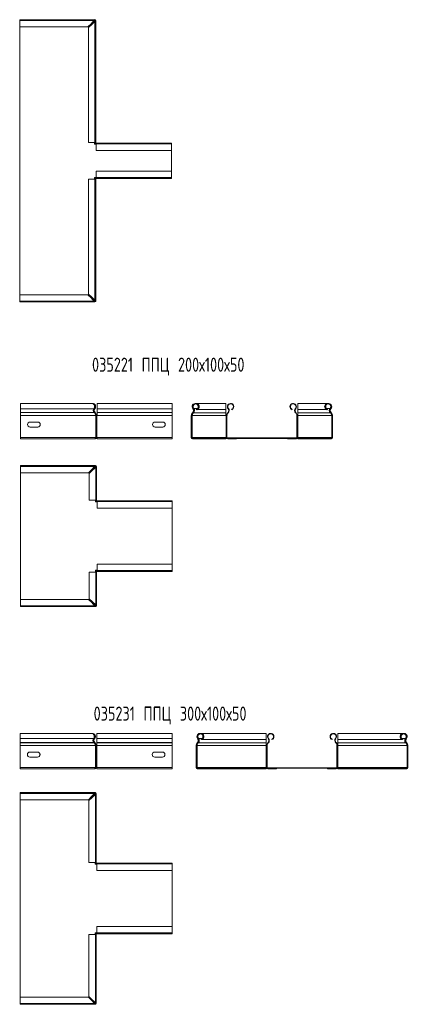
# Model space of a CAD drawing. Header units: millimetres. Extents: x -30 to 2745, y -5003 to 488.
# Tile 7 of 12: x 437 to 1008, y -2219 to -824. Entities that reach past the tile are written whole.
import ezdxf

# ---------------------------------------------------------------- set-up
doc = ezdxf.new("R2010")
doc.units = ezdxf.units.MM
doc.styles.add('SLDTEXTSTYLE0', font='TXT', dxfattribs={"width": 0.7, "bigfont": 'bigfont'})

msp = doc.modelspace()

# ---------------------------------------------------------------- linework, layer by layer
at = {"color": 7, "linetype": 'Continuous', "lineweight": 15}
for p, q in [((436.9, -825), (436.9, -823.9)), ((436.9, -823.9), (543, -823.9)), ((541.9, -825), (436.9, -825)), ((436.9, -834.1), (436.9, -825)), ((436.9, -834.1), (533.3, -834.1)), ((436.9, -834.1), (436.9, -837.9)), ((436.9, -834.1), (436.9, -1222.4)), ((533.3, -834.1), (537.9, -829.6)), ((538.8, -830.5), (534.2, -835)), ((534.2, -835), (534.2, -998)), ((537.9, -829.6), (541.9, -825)), ((537.9, -829.6), (541.9, -825.6)), ((542.8, -826.5), (538.8, -830.5)), ((543.3, -826.5), (538.8, -830.5)), ((541.9, -825), (543, -823.9)), ((541.9, -825.6), (543, -824.4)), ((541.9, -825.6), (541.9, -825)), ((543, -825.4), (542.1, -825.4)), ((543.9, -825.4), (542.8, -826.5)), ((543.3, -826.5), (542.8, -826.5)), ((543, -824.4), (543, -823.9)), ((543, -823.9), (543.2, -823.9)), ((543, -824.4), (543.2, -824.4)), ((543, -826.5), (543, -825.4)), ((543.2, -824.4), (543.2, -823.9)), ((544.5, -825.4), (543.3, -826.4)), ((543.3, -998), (543.3, -826.5)), ((543.9, -825.1), (544.5, -825.1)), ((543.9, -825.1), (543.9, -825.4)), ((543.9, -825.4), (544.5, -825.4)), ((544.5, -825.1), (544.5, -825.4)), ((544.5, -825.4), (544.5, -998)), ((436.9, -837.9), (436.9, -837.9)), ((534.2, -998), (543.3, -998)), ((543, -1000.4), (543, -998)), ((545.4, -1000.4), (543, -1000.4)), ((543.3, -998), (544.5, -998)), ((543.9, -998), (543.9, -998.3)), ((544.5, -998.3), (543.9, -998.3)), ((544.5, -998), (544.5, -998.3)), ((545, -998.9), (545, -999.4)), ((545, -998.9), (545.4, -998.9)), ((545, -999.4), (545.4, -999.4)), ((545.4, -998.9), (651.9, -998.9)), ((545.4, -998.9), (545.4, -1000)), ((651.9, -1000), (545.4, -1000)), ((545.4, -1000), (545.4, -1009.1)), ((651.9, -1000), (651.9, -998.9)), ((651.9, -1009.1), (651.9, -1000)), ((651.9, -1000.4), (651.9, -1000.4)), ((651.9, -1038.6), (651.9, -1000.4)), ((545.4, -1009.1), (651.9, -1009.1)), ((651.9, -1038.6), (545.4, -1038.6)), ((545.4, -1038.6), (545.4, -1047.7)), ((651.9, -1038.6), (651.9, -1034.9)), ((651.9, -1034.9), (651.9, -1034.9)), ((651.9, -1038.6), (651.9, -1047.7)), ((534.2, -1049.8), (534.2, -1212.7)), ((543.3, -1049.8), (534.2, -1049.8)), ((543, -1047.4), (545.4, -1047.4)), ((543, -1049.8), (543, -1047.4)), ((543.3, -1221.2), (543.3, -1049.8)), ((544.5, -1049.8), (543.3, -1049.8)), ((544.5, -1049.6), (543.9, -1049.6)), ((543.9, -1049.6), (543.9, -1049.8)), ((544.5, -1049.6), (544.5, -1049.8)), ((544.5, -1049.8), (544.5, -1222.4)), ((545.2, -1048.9), (545.2, -1048.3)), ((545.4, -1048.3), (545.2, -1048.3)), ((545.4, -1048.9), (545.2, -1048.9)), ((545.4, -1047.7), (651.9, -1047.7)), ((545.4, -1047.7), (545.4, -1048.9)), ((651.9, -1048.9), (545.4, -1048.9)), ((651.9, -1047.7), (651.9, -1048.9)), ((533.3, -1213.6), (436.9, -1213.6)), ((436.9, -1213.6), (436.9, -1222.7)), ((537.9, -1218.1), (533.3, -1213.6)), ((534.2, -1212.7), (538.8, -1217.2)), ((436.9, -1222.4), (436.9, -1222.4)), ((436.9, -1222.7), (541.9, -1222.7)), ((436.9, -1222.7), (436.9, -1223.8)), ((543, -1223.8), (436.9, -1223.8)), ((541.9, -1222.1), (537.9, -1218.1)), ((541.9, -1222.7), (537.9, -1218.1)), ((538.8, -1217.2), (543.3, -1221.2)), ((538.8, -1217.2), (542.8, -1221.2)), ((541.9, -1222.7), (541.9, -1222.1)), ((543, -1223.3), (541.9, -1222.1)), ((543, -1223.8), (542, -1222.7)), ((542.1, -1222.4), (543, -1222.4)), ((542.8, -1221.2), (543.3, -1221.2)), ((542.8, -1221.2), (543.9, -1222.4)), ((543, -1222.4), (543, -1221.2)), ((543, -1223.3), (543, -1223.8)), ((543.4, -1223.3), (543, -1223.3)), ((543.4, -1223.8), (543, -1223.8)), ((543.3, -1221.3), (544.5, -1222.4)), ((543.4, -1223.3), (543.4, -1223.8)), ((543.9, -1222.4), (544.5, -1222.4)), ((543.9, -1222.4), (543.9, -1222.7)), ((543.9, -1222.7), (544.5, -1222.7)), ((544.5, -1222.4), (544.5, -1222.7)), ((438, -1367.7), (438, -1367.7)), ((539, -1367.7), (438, -1367.7)), ((438, -1376.5), (438, -1367.7)), ((438, -1367.7), (438, -1375.2)), ((542.1, -1375.2), (438, -1375.2)), ((438, -1375.2), (438, -1380.5)), ((438, -1376.5), (438, -1376.5)), ((438, -1376.5), (438, -1380.9)), ((438, -1380.5), (438, -1380.8)), ((542.3, -1380.5), (438, -1380.5)), ((438, -1380.8), (438, -1385)), ((542.6, -1380.8), (438, -1380.8)), ((438, -1380.9), (438, -1381.2)), ((438, -1381.2), (438, -1385)), ((539.9, -1367.9), (539.9, -1367.7)), ((542.6, -1380.8), (542.3, -1380.5)), ((543, -1374.8), (543.4, -1375.2)), ((543.2, -1380.9), (543.6, -1380.5)), ((543.2, -1380.9), (543.5, -1381.2)), ((543.5, -1381.2), (543.9, -1380.8)), ((543.6, -1380.5), (543.9, -1380.8)), ((546.5, -1367.7), (546.5, -1367.7)), ((653, -1367.7), (546.5, -1367.7)), ((546.5, -1367.7), (546.5, -1376.5)), ((546.5, -1367.7), (546.5, -1375.2)), ((653, -1375.2), (546.5, -1375.2)), ((546.5, -1375.2), (546.5, -1380.5)), ((546.5, -1376.5), (546.5, -1376.5)), ((546.5, -1380.9), (546.5, -1376.5)), ((653, -1380.5), (546.5, -1380.5)), ((546.5, -1380.5), (546.5, -1380.8)), ((653, -1380.8), (546.5, -1380.8)), ((546.5, -1380.8), (546.5, -1385)), ((546.5, -1381.2), (546.5, -1380.9)), ((546.5, -1385), (546.5, -1381.2)), ((653, -1367.7), (653, -1375.2)), ((653, -1375.2), (653, -1380.5)), ((653, -1380.5), (653, -1380.8)), ((653, -1380.8), (653, -1385)), ((681.9, -1380.5), (681.6, -1380.8)), ((681.6, -1380.8), (682, -1381.2)), ((682.3, -1380.9), (681.9, -1380.5)), ((682.3, -1380.9), (682, -1381.2)), ((682.1, -1375.2), (682.5, -1374.8)), ((682.9, -1380.8), (683.2, -1380.5)), ((682.9, -1381.2), (682.9, -1380.8)), ((682.9, -1381.2), (683.2, -1380.9)), ((682.9, -1381.2), (729, -1381.2)), ((683.2, -1380.9), (683.2, -1380.5)), ((683.2, -1380.9), (729, -1380.9)), ((683.4, -1374.8), (683.4, -1375.2)), ((729, -1367.7), (686.5, -1367.7)), ((686.5, -1367.7), (686.5, -1367.9)), ((687.2, -1376.5), (687, -1376)), ((688.1, -1376.5), (688.1, -1376.1)), ((688.1, -1376.5), (729, -1376.5)), ((729, -1376.5), (729, -1367.7)), ((729, -1376.5), (729, -1380.9)), ((729, -1380.9), (729, -1381.2)), ((729, -1381.2), (729, -1385)), ((731.5, -1380.8), (731.9, -1380.5)), ((731.5, -1380.8), (731.9, -1381.2)), ((731.9, -1380.5), (732.3, -1380.9)), ((731.9, -1381.2), (732.3, -1380.9)), ((732, -1375.2), (732.5, -1374.8)), ((737.1, -1376.5), (736.9, -1376)), ((822.6, -1376.5), (822.8, -1376)), ((827.7, -1375.2), (827.3, -1374.8)), ((827.9, -1380.5), (827.5, -1380.9)), ((827.5, -1380.9), (827.8, -1381.2)), ((828.2, -1380.8), (827.8, -1381.2)), ((827.9, -1380.5), (828.2, -1380.8)), ((873.3, -1367.7), (830.8, -1367.7)), ((830.8, -1367.7), (830.8, -1376.5)), ((830.8, -1376.5), (871.7, -1376.5)), ((830.8, -1380.9), (830.8, -1376.5)), ((830.8, -1380.9), (876.5, -1380.9)), ((830.8, -1381.2), (830.8, -1380.9)), ((830.8, -1381.2), (876.9, -1381.2)), ((830.8, -1385), (830.8, -1381.2)), ((871.7, -1376.5), (871.7, -1376.1)), ((872.6, -1376.5), (872.8, -1376)), ((876.3, -1374.8), (876.3, -1375.2)), ((876.5, -1380.9), (876.5, -1380.5)), ((876.5, -1380.5), (876.9, -1380.8)), ((876.5, -1380.9), (876.9, -1381.2)), ((876.9, -1381.2), (876.9, -1380.8)), ((877.2, -1374.8), (877.7, -1375.2)), ((877.8, -1380.5), (877.4, -1380.9)), ((877.4, -1380.9), (877.8, -1381.2)), ((877.8, -1380.5), (878.2, -1380.8)), ((877.8, -1381.2), (878.2, -1380.8)), ((438, -1385), (438, -1416.2)), ((438, -1385), (438, -1416.2)), ((544.1, -1385), (438, -1385)), ((462.5, -1394.2), (451.5, -1394.2)), ((544.5, -1385), (544.1, -1385)), ((544.5, -1416.2), (544.5, -1385)), ((544.5, -1385), (545.6, -1385)), ((545.6, -1416.2), (545.6, -1385)), ((545.6, -1385), (546.3, -1385)), ((546.3, -1385), (546.3, -1416.2)), ((546.5, -1385), (546.3, -1385)), ((653, -1385), (546.5, -1385)), ((639.5, -1394.2), (628.5, -1394.2)), ((653, -1385), (653, -1416.2)), ((680.5, -1385), (679.9, -1385)), ((679.9, -1385), (679.9, -1416.2)), ((680.5, -1385), (680.5, -1416.2)), ((681.2, -1385), (680.5, -1385)), ((681.2, -1416.2), (681.2, -1385)), ((681.2, -1385), (681.4, -1385)), ((681.4, -1385), (729, -1385)), ((729, -1385), (729.3, -1385)), ((729.3, -1385), (729.3, -1416.2)), ((730.4, -1385), (729.3, -1385)), ((730.4, -1385), (730.4, -1416.2)), ((830.6, -1385), (829.3, -1385)), ((829.3, -1385), (829.3, -1416.2)), ((830.6, -1385), (830.6, -1416.2)), ((830.6, -1385), (830.8, -1385)), ((830.8, -1385), (878.4, -1385)), ((878.4, -1385), (878.7, -1385)), ((878.7, -1416.2), (878.7, -1385)), ((879.3, -1385), (878.7, -1385)), ((879.8, -1385), (879.3, -1385)), ((879.3, -1385), (879.3, -1416.2)), ((879.8, -1385), (879.8, -1416.2)), ((451.5, -1401.2), (462.5, -1401.2)), ((628.5, -1401.2), (639.5, -1401.2)), ((438, -1416.2), (438, -1417.2)), ((438, -1416.2), (438, -1417.7)), ((544.1, -1416.2), (438, -1416.2)), ((438, -1416.5), (438, -1417.2)), ((438, -1416.5), (438, -1416.5)), ((438, -1417.2), (438, -1417.7)), ((438, -1417.2), (438, -1417.2)), ((438, -1417.2), (438, -1417.2)), ((438, -1417.7), (438, -1417.7)), ((543.2, -1417.7), (438, -1417.7)), ((544.1, -1417.7), (543.2, -1417.7)), ((543.9, -1417.2), (544.1, -1417.2)), ((544.5, -1416.2), (544.1, -1416.2)), ((544.1, -1416.5), (545, -1416.5)), ((544.1, -1416.7), (544.1, -1417.2)), ((544.1, -1417.2), (544.1, -1417.7)), ((545.6, -1416.2), (544.5, -1416.2)), ((545.2, -1417.2), (546.5, -1417.2)), ((546.3, -1416.2), (545.6, -1416.2)), ((545.6, -1416.5), (546.5, -1416.5)), ((546.5, -1416.2), (546.3, -1416.2)), ((546.5, -1416.5), (546.5, -1416.2)), ((653, -1416.2), (546.5, -1416.2)), ((546.5, -1416.2), (546.5, -1417.7)), ((546.5, -1417.2), (546.5, -1417.7)), ((546.5, -1417.7), (546.5, -1417.7)), ((653, -1417.7), (546.5, -1417.7)), ((653, -1416.2), (653, -1417.7)), ((679.9, -1416.2), (680.5, -1416.2)), ((680.5, -1416.2), (681.2, -1416.2)), ((681.2, -1416.2), (681.4, -1416.2)), ((681.4, -1416.2), (729, -1416.2)), ((681.4, -1416.5), (681.4, -1417.2)), ((681.4, -1416.5), (878.4, -1416.5)), ((681.4, -1417.2), (681.4, -1417.7)), ((681.4, -1417.2), (693.9, -1417.2)), ((681.4, -1417.7), (693.9, -1417.7)), ((693.9, -1417.2), (693.9, -1417.7)), ((693.9, -1417.2), (878.4, -1417.2)), ((694.8, -1417.7), (693.9, -1417.7)), ((694.8, -1417.2), (694.8, -1417.7)), ((694.8, -1417.7), (729, -1417.7)), ((729, -1416.2), (729, -1416.5)), ((729, -1416.2), (729.3, -1416.2)), ((729, -1417.2), (729, -1417.7)), ((729.3, -1416.2), (730.4, -1416.2)), ((729.9, -1416.5), (729.9, -1416.2)), ((731.4, -1417.2), (731.4, -1417.7)), ((743.9, -1417.7), (731.4, -1417.7)), ((743.9, -1417.2), (743.9, -1417.7)), ((815.9, -1417.2), (815.9, -1417.7)), ((828.4, -1417.7), (815.9, -1417.7)), ((828.4, -1417.2), (828.4, -1417.7)), ((829.3, -1416.2), (830.6, -1416.2)), ((829.9, -1416.2), (829.9, -1416.5)), ((830.6, -1416.2), (830.8, -1416.2)), ((830.8, -1416.5), (830.8, -1416.2)), ((830.8, -1416.2), (878.4, -1416.2)), ((830.8, -1417.2), (830.8, -1417.7)), ((830.8, -1417.7), (864.9, -1417.7)), ((864.9, -1417.2), (864.9, -1417.7)), ((865.8, -1417.7), (864.9, -1417.7)), ((865.8, -1417.2), (865.8, -1417.7)), ((878.3, -1417.7), (865.8, -1417.7)), ((878.3, -1417.7), (878.3, -1417.2)), ((878.4, -1416.2), (878.7, -1416.2)), ((878.4, -1416.5), (878.4, -1417.2)), ((878.7, -1416.2), (879.3, -1416.2)), ((879.3, -1416.2), (879.8, -1416.2)), ((438, -1456.9), (438, -1455.8)), ((438, -1455.8), (544.1, -1455.8)), ((543, -1456.9), (438, -1456.9)), ((438, -1466), (438, -1456.9)), ((534.4, -1466), (539, -1461.4)), ((539.9, -1462.4), (535.4, -1466.9)), ((539, -1461.4), (543, -1456.9)), ((539, -1461.4), (543, -1457.4)), ((543.9, -1458.4), (539.9, -1462.4)), ((544.5, -1458.4), (539.9, -1462.4)), ((543, -1456.9), (544.1, -1455.8)), ((543, -1457.4), (544.1, -1456.3)), ((543, -1457.4), (543, -1456.9)), ((544.1, -1457.2), (543.2, -1457.2)), ((545, -1457.2), (543.9, -1458.4)), ((544.5, -1458.4), (543.9, -1458.4)), ((544.1, -1456.3), (544.1, -1455.8)), ((544.1, -1455.8), (544.3, -1455.8)), ((544.1, -1456.3), (544.3, -1456.3)), ((544.1, -1458.4), (544.1, -1457.2)), ((544.3, -1456.3), (544.3, -1455.8)), ((545.6, -1457.2), (544.4, -1458.3)), ((544.5, -1504.8), (544.5, -1458.4)), ((545, -1457), (545.6, -1457)), ((545, -1457), (545, -1457.2)), ((545, -1457.2), (545.6, -1457.2)), ((545.6, -1457), (545.6, -1457.2)), ((545.6, -1457.2), (545.6, -1504.8)), ((438, -1466), (534.4, -1466)), ((438, -1466), (438, -1469.8)), ((438, -1466), (438, -1654.2)), ((438, -1469.8), (438, -1469.8)), ((535.4, -1466.9), (535.4, -1504.8)), ((535.4, -1504.8), (544.5, -1504.8)), ((544.1, -1507.2), (544.1, -1504.8)), ((544.5, -1504.8), (545.6, -1504.8)), ((545, -1504.8), (545, -1505.2)), ((545.6, -1505.2), (545, -1505.2)), ((545.6, -1504.8), (545.6, -1505.2)), ((546.1, -1505.7), (546.1, -1506.3)), ((546.1, -1505.7), (546.5, -1505.7)), ((546.1, -1506.3), (546.5, -1506.3)), ((546.5, -1505.7), (653, -1505.7)), ((546.5, -1505.7), (546.5, -1506.9)), ((653, -1506.9), (546.5, -1506.9)), ((546.5, -1506.9), (546.5, -1516)), ((653, -1506.9), (653, -1505.7)), ((653, -1516), (653, -1506.9)), ((546.5, -1507.2), (544.1, -1507.2)), ((546.5, -1516), (653, -1516)), ((653, -1507.2), (653, -1507.2)), ((653, -1595.5), (653, -1507.2)), ((544.1, -1604.2), (546.5, -1604.2)), ((544.1, -1606.7), (544.1, -1604.2)), ((653, -1595.5), (546.5, -1595.5)), ((546.5, -1595.5), (546.5, -1604.6)), ((546.5, -1604.6), (653, -1604.6)), ((546.5, -1604.6), (546.5, -1605.7)), ((653, -1595.5), (653, -1591.7)), ((653, -1591.7), (653, -1591.7)), ((653, -1595.5), (653, -1604.6)), ((653, -1604.6), (653, -1605.7)), ((535.4, -1606.7), (535.4, -1644.6)), ((544.5, -1606.7), (535.4, -1606.7)), ((544.5, -1653.1), (544.5, -1606.7)), ((545.6, -1606.7), (544.5, -1606.7)), ((545.6, -1606.4), (545, -1606.4)), ((545, -1606.4), (545, -1606.7)), ((545.6, -1606.4), (545.6, -1606.7)), ((545.6, -1606.7), (545.6, -1654.2)), ((546.3, -1605.7), (546.3, -1605.2)), ((546.5, -1605.2), (546.3, -1605.2)), ((546.5, -1605.7), (546.3, -1605.7)), ((653, -1605.7), (546.5, -1605.7)), ((534.4, -1645.5), (438, -1645.5)), ((438, -1645.5), (438, -1654.6)), ((539, -1650), (534.4, -1645.5)), ((535.4, -1644.6), (539.9, -1649.1)), ((438, -1654.2), (438, -1654.2)), ((438, -1654.6), (543, -1654.6)), ((438, -1654.6), (438, -1655.7)), ((544.1, -1655.7), (438, -1655.7)), ((543, -1654), (539, -1650)), ((543, -1654.6), (539, -1650)), ((539.9, -1649.1), (544.5, -1653.1)), ((539.9, -1649.1), (543.9, -1653.1)), ((543, -1654.6), (543, -1654)), ((544.1, -1655.1), (543, -1654)), ((544.1, -1655.7), (543.1, -1654.5)), ((543.2, -1654.2), (544.1, -1654.2)), ((543.9, -1653.1), (544.5, -1653.1)), ((543.9, -1653.1), (545, -1654.2)), ((544.1, -1654.2), (544.1, -1653.1)), ((544.1, -1655.1), (544.1, -1655.7)), ((544.5, -1655.1), (544.1, -1655.1)), ((544.5, -1655.7), (544.1, -1655.7)), ((544.4, -1653.2), (545.6, -1654.2)), ((544.5, -1655.1), (544.5, -1655.7)), ((545, -1654.2), (545.6, -1654.2)), ((545, -1654.2), (545, -1654.6)), ((545, -1654.6), (545.6, -1654.6)), ((545.6, -1654.2), (545.6, -1654.6)), ((437.7, -1835.4), (437.6, -1835.4)), ((437.6, -1844.2), (437.6, -1835.4)), ((538.6, -1835.4), (437.7, -1835.4)), ((437.7, -1835.4), (437.7, -1842.8)), ((546.1, -1835.4), (546.1, -1835.4)), ((652.6, -1835.4), (546.1, -1835.4)), ((546.1, -1835.4), (546.1, -1844.2)), ((546.1, -1835.4), (546.1, -1842.8)), ((652.6, -1835.4), (652.6, -1842.8)), ((785.8, -1835.4), (693.3, -1835.4)), ((693.3, -1835.4), (693.3, -1835.5)), ((785.8, -1844.2), (785.8, -1835.4)), ((980.1, -1835.4), (887.6, -1835.4)), ((887.6, -1835.4), (887.6, -1844.2)), ((437.6, -1844.2), (437.7, -1844.2)), ((437.6, -1844.2), (437.6, -1848.5)), ((437.6, -1848.5), (437.6, -1848.9)), ((437.6, -1848.9), (437.6, -1852.6)), ((437.6, -1852.6), (437.6, -1883.9)), ((541.7, -1842.8), (437.7, -1842.8)), ((437.7, -1842.8), (437.7, -1848.1)), ((437.7, -1848.1), (437.7, -1848.5)), ((541.9, -1848.1), (437.7, -1848.1)), ((437.7, -1848.5), (437.7, -1852.6)), ((542.3, -1848.5), (437.7, -1848.5)), ((437.7, -1852.6), (437.7, -1883.9)), ((543.8, -1852.6), (437.7, -1852.6)), ((542.3, -1848.5), (541.9, -1848.1)), ((542.6, -1842.5), (543, -1842.8)), ((542.8, -1848.5), (543.2, -1848.1)), ((542.8, -1848.5), (543.2, -1848.9)), ((543.2, -1848.1), (543.6, -1848.5)), ((543.2, -1848.9), (543.6, -1848.5)), ((544.1, -1852.6), (543.8, -1852.6)), ((544.1, -1883.9), (544.1, -1852.6)), ((544.1, -1852.6), (545.2, -1852.6)), ((545.2, -1883.9), (545.2, -1852.6)), ((545.2, -1852.6), (545.9, -1852.6)), ((545.9, -1852.6), (545.9, -1883.9)), ((546.1, -1852.6), (545.9, -1852.6)), ((652.6, -1842.8), (546.1, -1842.8)), ((546.1, -1842.8), (546.1, -1848.1)), ((546.1, -1844.2), (546.1, -1844.2)), ((546.1, -1848.5), (546.1, -1844.2)), ((652.6, -1848.1), (546.1, -1848.1)), ((546.1, -1848.1), (546.1, -1848.5)), ((546.1, -1848.9), (546.1, -1848.5)), ((652.6, -1848.5), (546.1, -1848.5)), ((546.1, -1848.5), (546.1, -1852.6)), ((546.1, -1852.6), (546.1, -1848.9)), ((652.6, -1852.6), (546.1, -1852.6)), ((652.6, -1842.8), (652.6, -1848.1)), ((652.6, -1848.1), (652.6, -1848.5)), ((652.6, -1848.5), (652.6, -1852.6)), ((652.6, -1852.6), (652.6, -1883.9)), ((687.3, -1852.6), (686.7, -1852.6)), ((686.7, -1852.6), (686.7, -1883.9)), ((687.3, -1852.6), (687.3, -1883.9)), ((688, -1852.6), (687.3, -1852.6)), ((688, -1883.9), (688, -1852.6)), ((688, -1852.6), (688.2, -1852.6)), ((688.2, -1852.6), (785.8, -1852.6)), ((688.7, -1848.1), (688.4, -1848.5)), ((688.4, -1848.5), (688.8, -1848.9)), ((689.1, -1848.5), (688.7, -1848.1)), ((689.1, -1848.5), (688.8, -1848.9)), ((688.9, -1842.8), (689.3, -1842.5)), ((689.7, -1848.5), (690, -1848.1)), ((689.7, -1848.9), (690, -1848.5)), ((689.7, -1848.9), (689.7, -1848.5)), ((689.7, -1848.9), (785.8, -1848.9)), ((690, -1848.5), (690, -1848.1)), ((690, -1848.5), (785.8, -1848.5)), ((690.2, -1842.5), (690.2, -1842.8)), ((694, -1844.2), (693.8, -1843.7)), ((694.9, -1844.2), (694.9, -1843.7)), ((694.9, -1844.2), (785.8, -1844.2)), ((785.8, -1844.2), (785.8, -1848.5)), ((785.8, -1848.5), (785.8, -1848.9)), ((785.8, -1848.9), (785.8, -1852.6)), ((785.8, -1852.6), (786.1, -1852.6)), ((786.1, -1852.6), (786.1, -1883.9)), ((787.2, -1852.6), (786.1, -1852.6)), ((787.2, -1852.6), (787.2, -1883.9)), ((788.3, -1848.5), (788.7, -1848.1)), ((788.3, -1848.5), (788.7, -1848.9)), ((788.7, -1848.1), (789.1, -1848.5)), ((788.7, -1848.9), (789.1, -1848.5)), ((788.8, -1842.8), (789.3, -1842.5)), ((793.9, -1844.2), (793.7, -1843.7)), ((879.4, -1844.2), (879.6, -1843.7)), ((884.5, -1842.8), (884.1, -1842.5)), ((884.7, -1848.1), (884.3, -1848.5)), ((884.3, -1848.5), (884.6, -1848.9)), ((885, -1848.5), (884.6, -1848.9)), ((884.7, -1848.1), (885, -1848.5)), ((887.4, -1852.6), (886.1, -1852.6)), ((886.1, -1852.6), (886.1, -1883.9)), ((887.4, -1852.6), (887.4, -1883.9)), ((887.4, -1852.6), (887.6, -1852.6)), ((887.6, -1844.2), (978.5, -1844.2)), ((887.6, -1848.5), (887.6, -1844.2)), ((887.6, -1848.5), (983.3, -1848.5)), ((887.6, -1848.9), (887.6, -1848.5)), ((887.6, -1848.9), (983.7, -1848.9)), ((887.6, -1852.6), (887.6, -1848.9)), ((887.6, -1852.6), (985.2, -1852.6)), ((978.5, -1844.2), (978.5, -1843.7)), ((979.4, -1844.2), (979.6, -1843.7)), ((983.1, -1842.5), (983.1, -1842.8)), ((983.3, -1848.5), (983.3, -1848.1)), ((983.3, -1848.1), (983.7, -1848.5)), ((983.3, -1848.5), (983.7, -1848.9)), ((983.7, -1848.9), (983.7, -1848.5)), ((984, -1842.5), (984.5, -1842.8)), ((984.6, -1848.1), (984.2, -1848.5)), ((984.2, -1848.5), (984.6, -1848.9)), ((984.6, -1848.1), (985, -1848.5)), ((984.6, -1848.9), (985, -1848.5)), ((985.2, -1852.6), (985.5, -1852.6)), ((985.5, -1883.9), (985.5, -1852.6)), ((986.1, -1852.6), (985.5, -1852.6)), ((986.6, -1852.6), (986.1, -1852.6)), ((986.1, -1852.6), (986.1, -1883.9)), ((986.6, -1852.6), (986.6, -1883.9)), ((462.2, -1861.9), (451.2, -1861.9)), ((451.2, -1868.9), (462.2, -1868.9)), ((639.1, -1861.9), (628.1, -1861.9)), ((628.1, -1868.9), (639.1, -1868.9)), ((437.6, -1883.9), (437.6, -1884.8)), ((437.6, -1884.1), (437.6, -1884.8)), ((437.6, -1884.1), (437.7, -1884.1)), ((437.6, -1884.8), (437.6, -1885.4)), ((437.6, -1884.8), (437.6, -1884.8)), ((437.6, -1884.8), (437.7, -1884.8)), ((437.6, -1885.4), (437.7, -1885.4)), ((437.7, -1883.9), (437.7, -1885.4)), ((543.8, -1883.9), (437.7, -1883.9)), ((542.8, -1885.4), (437.7, -1885.4)), ((543.7, -1885.4), (542.8, -1885.4)), ((543.5, -1884.8), (543.7, -1884.8)), ((543.7, -1884.1), (544.6, -1884.1)), ((543.7, -1884.3), (543.7, -1884.8)), ((543.7, -1884.8), (543.7, -1885.4)), ((544.1, -1883.9), (543.8, -1883.9)), ((545.2, -1883.9), (544.1, -1883.9)), ((544.9, -1884.8), (546.1, -1884.8)), ((545.9, -1883.9), (545.2, -1883.9)), ((545.2, -1884.1), (546.1, -1884.1)), ((546.1, -1883.9), (545.9, -1883.9)), ((546.1, -1884.1), (546.1, -1883.9)), ((652.6, -1883.9), (546.1, -1883.9)), ((546.1, -1883.9), (546.1, -1885.4)), ((546.1, -1884.8), (546.1, -1885.4)), ((546.1, -1885.4), (546.1, -1885.4)), ((652.6, -1885.4), (546.1, -1885.4)), ((652.6, -1883.9), (652.6, -1885.4)), ((686.7, -1883.9), (687.3, -1883.9)), ((687.3, -1883.9), (688, -1883.9)), ((688, -1883.9), (688.2, -1883.9)), ((688.2, -1883.9), (785.8, -1883.9)), ((688.2, -1884.1), (688.2, -1884.8)), ((688.2, -1884.1), (985.2, -1884.1)), ((688.2, -1884.8), (688.2, -1885.4)), ((688.2, -1884.8), (700.7, -1884.8)), ((688.2, -1885.4), (700.7, -1885.4)), ((700.7, -1884.8), (700.7, -1885.4)), ((700.7, -1884.8), (985.2, -1884.8)), ((701.6, -1885.4), (700.7, -1885.4)), ((701.6, -1884.8), (701.6, -1885.4)), ((701.6, -1885.4), (785.8, -1885.4)), ((785.8, -1883.9), (785.8, -1884.1)), ((785.8, -1883.9), (786.1, -1883.9)), ((785.8, -1884.8), (785.8, -1885.4)), ((786.1, -1883.9), (787.2, -1883.9)), ((786.7, -1884.1), (786.7, -1883.9)), ((788.2, -1884.8), (788.2, -1885.4)), ((800.7, -1885.4), (788.2, -1885.4)), ((800.7, -1884.8), (800.7, -1885.4)), ((872.7, -1884.8), (872.7, -1885.4)), ((885.2, -1885.4), (872.7, -1885.4)), ((885.2, -1884.8), (885.2, -1885.4)), ((886.1, -1883.9), (887.4, -1883.9)), ((886.7, -1883.9), (886.7, -1884.1)), ((887.4, -1883.9), (887.6, -1883.9)), ((887.6, -1884.1), (887.6, -1883.9)), ((887.6, -1883.9), (985.2, -1883.9)), ((887.6, -1884.8), (887.6, -1885.4)), ((887.6, -1885.4), (971.7, -1885.4)), ((971.7, -1884.8), (971.7, -1885.4)), ((972.6, -1885.4), (971.7, -1885.4)), ((972.6, -1884.8), (972.6, -1885.4)), ((985.1, -1885.4), (972.6, -1885.4)), ((985.1, -1885.4), (985.1, -1884.8)), ((985.2, -1883.9), (985.5, -1883.9)), ((985.2, -1884.1), (985.2, -1884.8)), ((985.5, -1883.9), (986.1, -1883.9)), ((986.1, -1883.9), (986.6, -1883.9)), ((437.6, -1920.5), (437.6, -1919.3)), ((437.6, -1919.3), (543.7, -1919.3)), ((542.6, -1920.5), (437.6, -1920.5)), ((437.6, -1929.6), (437.6, -1920.5)), ((534.1, -1929.6), (538.6, -1925)), ((538.6, -1925), (542.6, -1920.5)), ((538.6, -1925), (542.6, -1921)), ((543.5, -1922), (539.5, -1926)), ((544.1, -1922), (539.5, -1926)), ((542.6, -1921), (543.7, -1919.9)), ((542.6, -1921), (542.6, -1920.5)), ((542.7, -1920.5), (543.7, -1919.3)), ((543.7, -1920.8), (542.8, -1920.8)), ((544.7, -1920.8), (543.5, -1922)), ((544.1, -1922), (543.5, -1922)), ((543.7, -1919.9), (543.7, -1919.3)), ((543.7, -1919.3), (544, -1919.3)), ((543.7, -1919.9), (544, -1919.9)), ((543.7, -1922), (543.7, -1920.8)), ((544, -1919.9), (544, -1919.3)), ((545.2, -1920.8), (544, -1921.9)), ((544.1, -2018.4), (544.1, -1922)), ((544.7, -1920.6), (545.2, -1920.6)), ((544.7, -1920.6), (544.7, -1920.8)), ((544.7, -1920.8), (545.2, -1920.8)), ((545.2, -1920.6), (545.2, -1920.8)), ((545.2, -1920.8), (545.2, -2018.4)), ((437.6, -1929.6), (534.1, -1929.6)), ((437.6, -1929.6), (437.6, -1933.3)), ((437.6, -1929.6), (437.6, -2217.8)), ((437.6, -1933.3), (437.6, -1933.3)), ((539.5, -1926), (535, -1930.5)), ((535, -1930.5), (535, -2018.4)), ((535, -2018.4), (544.1, -2018.4)), ((543.7, -2020.8), (543.7, -2018.4)), ((546.1, -2020.8), (543.7, -2020.8)), ((544.1, -2018.4), (545.2, -2018.4)), ((544.7, -2018.4), (544.7, -2018.8)), ((545.2, -2018.8), (544.7, -2018.8)), ((545.2, -2018.4), (545.2, -2018.8)), ((545.8, -2019.3), (545.8, -2019.9)), ((545.8, -2019.3), (546.1, -2019.3)), ((545.8, -2019.9), (546.1, -2019.9)), ((546.1, -2019.3), (652.6, -2019.3)), ((546.1, -2019.3), (546.1, -2020.4)), ((652.6, -2020.4), (546.1, -2020.4)), ((546.1, -2020.4), (546.1, -2029.5)), ((652.6, -2020.4), (652.6, -2019.3)), ((652.6, -2029.5), (652.6, -2020.4)), ((652.6, -2020.8), (652.6, -2020.8)), ((652.6, -2109.1), (652.6, -2020.8)), ((546.1, -2029.5), (652.6, -2029.5)), ((652.6, -2109.1), (652.6, -2105.3)), ((652.6, -2105.3), (652.6, -2105.3)), ((535, -2120.2), (535, -2208.1)), ((544.1, -2120.2), (535, -2120.2)), ((543.7, -2117.8), (546.1, -2117.8)), ((543.7, -2120.2), (543.7, -2117.8)), ((544.1, -2216.7), (544.1, -2120.2)), ((545.2, -2120.2), (544.1, -2120.2)), ((545.2, -2120), (544.7, -2120)), ((544.7, -2120), (544.7, -2120.2)), ((545.2, -2120), (545.2, -2120.2)), ((545.2, -2120.2), (545.2, -2217.8)), ((545.9, -2119.3), (545.9, -2118.8)), ((546.1, -2118.8), (545.9, -2118.8)), ((546.1, -2119.3), (545.9, -2119.3)), ((652.6, -2109.1), (546.1, -2109.1)), ((546.1, -2109.1), (546.1, -2118.2)), ((546.1, -2118.2), (652.6, -2118.2)), ((546.1, -2118.2), (546.1, -2119.3)), ((652.6, -2119.3), (546.1, -2119.3)), ((652.6, -2109.1), (652.6, -2118.2)), ((652.6, -2118.2), (652.6, -2119.3)), ((437.6, -2217.8), (437.7, -2217.8)), ((534.1, -2209), (437.7, -2209)), ((437.7, -2209), (437.7, -2218.1)), ((437.7, -2218.1), (542.6, -2218.1)), ((437.7, -2218.1), (437.7, -2219.3)), ((538.6, -2213.6), (534.1, -2209)), ((535, -2208.1), (539.5, -2212.7)), ((542.6, -2217.6), (538.6, -2213.6)), ((542.6, -2218.1), (538.6, -2213.6)), ((539.5, -2212.7), (544.1, -2216.7)), ((539.5, -2212.7), (543.5, -2216.7)), ((542.6, -2218.1), (542.6, -2217.6)), ((543.8, -2218.7), (542.6, -2217.6)), ((543.8, -2219.3), (542.7, -2218.1)), ((542.8, -2217.8), (543.7, -2217.8)), ((543.5, -2216.7), (544.1, -2216.7)), ((543.5, -2216.7), (544.7, -2217.8)), ((543.7, -2217.8), (543.7, -2216.7)), ((544.1, -2216.8), (545.2, -2217.8)), ((544.7, -2217.8), (545.2, -2217.8)), ((544.7, -2217.8), (544.7, -2218.2)), ((544.7, -2218.2), (545.2, -2218.2)), ((545.2, -2217.8), (545.2, -2218.2)), ((543.8, -2219.3), (437.7, -2219.3)), ((543.8, -2218.7), (543.8, -2219.3)), ((544.1, -2218.7), (543.8, -2218.7)), ((544.1, -2219.3), (543.8, -2219.3)), ((544.1, -2218.7), (544.1, -2219.3))]:
    msp.add_line(p, q, dxfattribs=at)
at = {"color": 8, "linetype": 'Continuous', "lineweight": 15}
for p, q in [((438, -1380.9), (438, -1380.9)), ((438, -1381.2), (438, -1381.2)), ((546.5, -1380.9), (546.5, -1380.9)), ((546.5, -1381.2), (546.5, -1381.2)), ((683.4, -1374.8), (688.7, -1374.8)), ((689.3, -1374.8), (690, -1374.8)), ((869.8, -1374.8), (870.4, -1374.8)), ((871.1, -1374.8), (876.3, -1374.8)), ((438, -1385), (438, -1385)), ((438, -1416.2), (438, -1416.2)), ((437.6, -1848.5), (437.7, -1848.5)), ((437.6, -1848.9), (437.7, -1848.9)), ((437.6, -1852.6), (437.7, -1852.6)), ((546.1, -1848.5), (546.1, -1848.5)), ((546.1, -1848.9), (546.1, -1848.9)), ((690.2, -1842.5), (695.5, -1842.5)), ((696.1, -1842.5), (696.8, -1842.5)), ((976.6, -1842.5), (977.2, -1842.5)), ((977.9, -1842.5), (983.1, -1842.5)), ((437.6, -1883.9), (437.7, -1883.9))]:
    msp.add_line(p, q, dxfattribs=at)
at = {"color": 7, "linetype": 'Continuous', "lineweight": 15, "flags": 128}
for points in [[(730.5, -1416.5), (730.4, -1416.4), (730.4, -1416.2)], [(829.3, -1416.2), (829.3, -1416.4), (829.3, -1416.5)], [(787.3, -1884.1), (787.2, -1884), (787.2, -1883.9)], [(886.1, -1883.9), (886.1, -1884), (886.1, -1884.1)]]:
    msp.add_lwpolyline(points, dxfattribs=at)
at = {"color": 7, "linetype": 'Continuous', "lineweight": 15}
for centre, radius, start, end in [((543.2, -825.1), 1.25, 0, 90), ((543.2, -825.1), 0.7, 0, 90), ((545, -998.3), 1.1, 180, 270), ((545, -998.3), 0.55, 180, 270), ((545.2, -1049.6), 1.25, 90, 180), ((545.2, -1049.6), 0.7, 90, 180), ((543.4, -1222.7), 1.1, 270, 0), ((543.4, -1222.7), 0.55, 270, 0), ((539.9, -1372.3), 4.55, 90, 96.0561), ((539.9, -1372.3), 4.55, 320.3175, 90), ((539.9, -1372.3), 4, 320.3175, 70.457), ((546.5, -1377.7), 4.55, 140.3175, 223.5358), ((546.5, -1377.7), 4, 140.3175, 223.5358), ((539.6, -1385), 5.45, 0, 43.5358), ((539.6, -1385), 6, 0, 43.5358), ((685.9, -1385), 6, 136.4642, 180), ((685.9, -1385), 5.45, 136.4642, 180), ((685.6, -1372.3), 4.55, 290.35, 219.6825), ((686.8, -1385), 5.45, 136.4642, 180), ((685.6, -1372.3), 4, 290.35, 219.6825), ((679, -1377.7), 4, 316.4642, 39.6825), ((679, -1377.7), 4.55, 316.4642, 39.6825), ((686.5, -1372.3), 4, 96.7063, 219.6825), ((679.9, -1377.7), 4.55, 316.4642, 39.6825), ((686.5, -1372.3), 4.55, 290.35, 90), ((735.9, -1385), 6, 136.4642, 180), ((735.9, -1385), 5.45, 136.4642, 180), ((735.5, -1372.3), 4.55, 290.35, 219.6825), ((735.5, -1372.3), 4, 290.35, 219.6825), ((729, -1377.7), 4, 316.4642, 39.6825), ((729, -1377.7), 4.55, 316.4642, 39.6825), ((824.2, -1372.3), 4.55, 320.3175, 249.65), ((824.2, -1372.3), 4, 320.3175, 249.65), ((830.8, -1377.7), 4.55, 140.3175, 223.5358), ((830.8, -1377.7), 4, 140.3175, 223.5358), ((823.9, -1385), 5.45, 0, 43.5358), ((823.9, -1385), 6, 0, 43.5358), ((873.3, -1372.3), 4.55, 90, 249.65), ((874.2, -1372.3), 4.55, 320.3175, 249.65), ((874.2, -1372.3), 4, 320.3175, 249.65), ((873.3, -1372.3), 4, 320.3175, 83.5258), ((879.8, -1377.7), 4.55, 140.3175, 223.5358), ((880.7, -1377.7), 4.55, 140.3175, 223.5358), ((880.7, -1377.7), 4, 140.3175, 223.5358), ((872.9, -1385), 5.45, 0, 43.5358), ((873.8, -1385), 5.45, 0, 43.5358), ((873.8, -1385), 6, 0, 43.5358), ((451.5, -1397.7), 3.5, 90, 270), ((462.5, -1397.7), 3.5, 270, 90), ((462.5, -1397.7), 3.5, 270, 90), ((628.5, -1397.7), 3.5, 90, 270), ((639.5, -1397.7), 3.5, 270, 90), ((639.5, -1397.7), 3.5, 270, 90), ((544.1, -1416.2), 0.95, 270, 0), ((544.1, -1416.2), 1.5, 270, 0), ((681.4, -1416.2), 1.5, 180, 270), ((681.4, -1416.2), 0.95, 180, 270), ((682.3, -1416.2), 0.95, 180, 195.2575), ((731.4, -1416.2), 1.5, 219.2965, 270), ((828.4, -1416.2), 1.5, 270, 320.7035), ((878.3, -1416.2), 1.5, 270, 0), ((878.3, -1416.2), 0.95, 270, 0), ((877.4, -1416.2), 0.95, 344.7425, 0), ((544.3, -1457), 1.25, 0, 90), ((544.3, -1457), 0.7, 0, 90), ((546.1, -1505.2), 1.1, 180, 270), ((546.1, -1505.2), 0.55, 180, 270), ((546.3, -1606.4), 1.25, 90, 180), ((546.3, -1606.4), 0.7, 90, 180), ((544.5, -1654.6), 1.1, 270, 0), ((544.5, -1654.6), 0.55, 270, 0), ((539.5, -1839.9), 4.55, 90, 96.0561), ((539.5, -1839.9), 4.55, 320.3175, 90), ((539.5, -1839.9), 4, 320.3175, 70.457), ((692.4, -1839.9), 4.55, 290.35, 219.6825), ((692.4, -1839.9), 4, 290.35, 219.6825), ((693.3, -1839.9), 4, 96.7063, 219.6825), ((693.3, -1839.9), 4.55, 290.35, 90), ((792.4, -1839.9), 4.55, 290.35, 219.6825), ((792.4, -1839.9), 4, 290.35, 219.6825), ((881, -1839.9), 4.55, 320.3175, 249.65), ((881, -1839.9), 4, 320.3175, 249.65), ((980.1, -1839.9), 4.55, 90, 249.65), ((981, -1839.9), 4.55, 320.3175, 249.65), ((981, -1839.9), 4, 320.3175, 249.65), ((980.1, -1839.9), 4, 320.3175, 83.5258), ((546.1, -1845.4), 4.55, 140.3175, 223.5358), ((546.1, -1845.4), 4, 140.3175, 223.5358), ((539.2, -1852.6), 5.45, 0, 43.5358), ((539.2, -1852.6), 6, 0, 43.5358), ((692.7, -1852.6), 6, 136.4642, 180), ((692.7, -1852.6), 5.45, 136.4642, 180), ((693.6, -1852.6), 5.45, 136.4642, 180), ((685.8, -1845.4), 4, 316.4642, 39.6825), ((685.8, -1845.4), 4.55, 316.4642, 39.6825), ((686.7, -1845.4), 4.55, 316.4642, 39.6825), ((792.7, -1852.6), 6, 136.4642, 180), ((792.7, -1852.6), 5.45, 136.4642, 180), ((785.8, -1845.4), 4, 316.4642, 39.6825), ((785.8, -1845.4), 4.55, 316.4642, 39.6825), ((887.6, -1845.4), 4.55, 140.3175, 223.5358), ((887.6, -1845.4), 4, 140.3175, 223.5358), ((880.7, -1852.6), 5.45, 0, 43.5358), ((880.7, -1852.6), 6, 0, 43.5358), ((986.6, -1845.4), 4.55, 140.3175, 223.5358), ((987.5, -1845.4), 4.55, 140.3175, 223.5358), ((987.5, -1845.4), 4, 140.3175, 223.5358), ((979.7, -1852.6), 5.45, 0, 43.5358), ((980.6, -1852.6), 5.45, 0, 43.5358), ((980.6, -1852.6), 6, 0, 43.5358), ((451.2, -1865.4), 3.5, 90, 270), ((462.1, -1865.4), 3.5, 270, 90), ((462.2, -1865.4), 3.5, 270, 90), ((628.1, -1865.4), 3.5, 90, 270), ((639.1, -1865.4), 3.5, 270, 90), ((639.1, -1865.4), 3.5, 270, 90), ((543.7, -1883.9), 0.95, 270, 0), ((543.7, -1883.9), 1.5, 270, 0), ((688.2, -1883.9), 1.5, 180, 270), ((688.2, -1883.9), 0.95, 180, 270), ((689.1, -1883.9), 0.95, 180, 195.2575), ((788.2, -1883.9), 1.5, 219.2965, 270), ((885.2, -1883.9), 1.5, 270, 320.7035), ((985.1, -1883.9), 1.5, 270, 0), ((985.1, -1883.9), 0.95, 270, 0), ((984.2, -1883.9), 0.95, 344.7425, 0), ((544, -1920.6), 1.25, 0, 90), ((544, -1920.6), 0.7, 0, 90), ((545.8, -2018.8), 1.1, 180, 270), ((545.8, -2018.8), 0.55, 180, 270), ((545.9, -2120), 1.25, 90, 180), ((545.9, -2120), 0.7, 90, 180), ((544.1, -2218.2), 1.1, 270, 0), ((544.1, -2218.2), 0.55, 270, 0)]:
    msp.add_arc(centre, radius, start, end, dxfattribs=at)
for centre, major_axis, ratio, start_param, end_param in [((539, -1372.3), (0, 4.55), 0.879121, 4.019799, 6.283185), ((545.6, -1377.7), (4.55, 0), 0.879121, 2.449003, 3.901436), ((538.7, -1385), (0, 6), 0.908333, 4.712389, 5.472232), ((686.8, -1385), (0, 6), 0.908333, 0.810953, 1.570796), ((686.5, -1372.3), (0, 4.55), 0.879121, 0.586355, 2.263386), ((679.9, -1377.7), (4.55, 0), 0.879121, 5.523342, 6.975775), ((686.5, -1372.3), (0, 4.55), 0.879121, 0, 0.109486), ((686.5, -1372.3), (4.55, 0), 0.879121, 5.095021, 7.471349), ((873.3, -1372.3), (4.55, 0), 0.879121, 1.968885, 4.314301), ((873.3, -1372.3), (0, 4.55), 0.879121, 6.177486, 6.283185), ((879.8, -1377.7), (4.55, 0), 0.879121, 2.449003, 3.901436), ((873.3, -1372.3), (0, 4.55), 0.879121, 4.019799, 5.688769), ((872.9, -1385), (0, 6), 0.908333, 4.712389, 5.472232), ((543.2, -1416.2), (0, 1.5), 0.633333, 3.141593, 4.712389), ((682.3, -1416.2), (0, 1.5), 0.633333, 1.570796, 1.738244), ((877.4, -1416.2), (0, 1.5), 0.633333, 4.539047, 4.712389), ((538.6, -1839.9), (0, 4.55), 0.879121, 4.019799, 6.283185), ((693.3, -1839.9), (0, 4.55), 0.879121, 0.586355, 2.263386), ((693.3, -1839.9), (0, 4.55), 0.879121, 0, 0.109486), ((693.3, -1839.9), (4.55, 0), 0.879121, 5.067563, 7.471349), ((980.1, -1839.9), (4.55, 0), 0.879121, 1.968885, 4.314301), ((980.1, -1839.9), (0, 4.55), 0.879121, 6.177486, 6.283185), ((980.1, -1839.9), (0, 4.55), 0.879121, 4.019799, 5.688769), ((545.2, -1845.4), (4.55, 0), 0.879121, 2.449003, 3.901436), ((538.3, -1852.6), (0, 6), 0.908333, 4.712389, 5.472232), ((693.6, -1852.6), (0, 6), 0.908333, 0.810953, 1.570796), ((686.7, -1845.4), (4.55, 0), 0.879121, 5.523342, 6.975775), ((986.6, -1845.4), (4.55, 0), 0.879121, 2.449003, 3.901436), ((979.7, -1852.6), (0, 6), 0.908333, 4.712389, 5.472232), ((542.8, -1883.9), (0, 1.5), 0.633333, 3.141593, 4.712389), ((689.1, -1883.9), (0, 1.5), 0.633333, 1.570796, 1.738244), ((984.2, -1883.9), (0, 1.5), 0.633333, 4.539047, 4.712389)]:
    msp.add_ellipse(centre, major_axis=major_axis, ratio=ratio, start_param=start_param, end_param=end_param, dxfattribs=at)

# ---------------------------------------------------------------- texts
at = {"color": 7, "linetype": 'Continuous', "lineweight": 0, "char_height": 20, "attachment_point": 1, "style": 'SLDTEXTSTYLE0'}
for s, insert in [('035221 \\M+18450\\M+18450\\M+18457 200\\M+18487100\\M+1848750', (539.3, -1302.8)), ('035231 \\M+18450\\M+18450\\M+18457 300\\M+18487100\\M+1848750', (541.6, -1797.3))]:
    msp.add_mtext(s, dxfattribs=dict(at, insert=insert))

doc.saveas('drawing.dxf')
